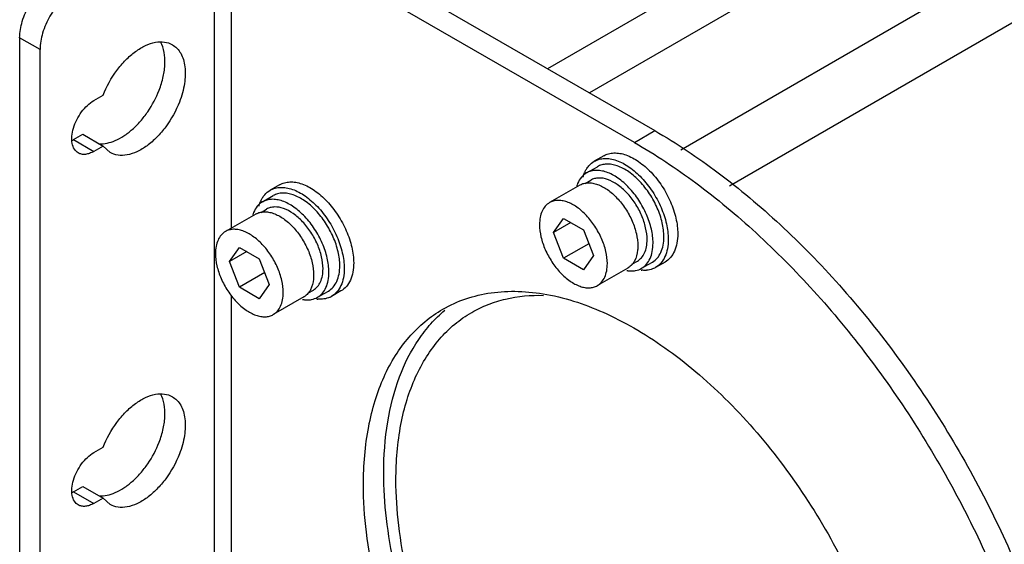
# Model space of a CAD drawing. Header units: millimetres. Extents: x 27 to 211, y 72 to 261.
# Tile 2 of 4: x 27 to 130, y 140 to 195. Entities that reach past the tile are written whole.
import ezdxf

# ---------------------------------------------------------------- set-up
doc = ezdxf.new("R2010")
doc.units = ezdxf.units.MM
doc.header["$LTSCALE"] = 21.673781
doc.layers.get('0').update_dxf_attribs({"linetype": 'CONTINUOUS'})

msp = doc.modelspace()

# ---------------------------------------------------------------- linework, layer by layer
at = {"color": 7, "linetype": 'Continuous'}
for p, q in [((162.83, 220), (96.28, 181.59)), ((128.99, 216.98), (82.38, 190.07)), ((138.33, 217.33), (86.74, 187.55)), ((165.73, 214.98), (101.36, 177.82)), ((51.14, 208.1), (93.57, 183.61)), ((47.6, 102.57), (47.6, 206.67)), ((49.37, 173.44), (49.37, 206.67)), ((91.44, 182.38), (49.37, 206.67)), ((27.27, 193.3), (27.27, 97.36)), ((29.4, 192.08), (27.27, 193.3)), ((29.4, 96.14), (29.4, 192.08)), ((35.02, 186.75), (35.99, 187.31)), ((32.9, 182.67), (33.86, 183.23)), ((33.86, 183.23), (35.99, 182)), ((91.44, 182.38), (93.57, 183.61)), ((32.9, 182.67), (35.02, 181.44)), ((35.99, 182), (35.02, 181.44)), ((36.72, 181.32), (35.99, 182)), ((88.24, 180.98), (87.25, 180.41)), ((86.45, 179.2), (87.58, 179.85)), ((54.41, 177.96), (53.42, 177.39)), ((85.76, 177.93), (82.58, 176.1)), ((86.3, 178.1), (86.89, 178.44)), ((52.61, 176.17), (53.75, 176.83)), ((51.93, 174.91), (48.75, 173.08)), ((52.47, 175.08), (53.05, 175.42)), ((83, 172.97), (84.04, 174.45)), ((84.8, 174.01), (83, 172.97)), ((84.04, 174.45), (86.12, 173.25)), ((84.04, 170.29), (83, 172.97)), ((86.12, 173.25), (87.16, 170.57)), ((86.68, 171.81), (84.04, 170.29)), ((49.16, 169.95), (50.21, 171.43)), ((50.97, 170.99), (49.16, 169.95)), ((50.21, 171.43), (52.29, 170.23)), ((50.21, 167.26), (49.16, 169.95)), ((52.29, 170.23), (53.33, 167.54)), ((86.12, 169.08), (84.04, 170.29)), ((87.16, 170.57), (86.12, 169.08)), ((91.18, 169.66), (91.76, 170)), ((92.2, 169.24), (93.33, 169.89)), ((94.64, 169.9), (93.65, 169.33)), ((52.85, 168.79), (50.21, 167.26)), ((90.76, 169.27), (87.58, 167.44)), ((53.33, 167.54), (52.29, 166.06)), ((52.29, 166.06), (50.21, 167.26)), ((57.34, 166.64), (57.93, 166.97)), ((58.36, 166.22), (59.5, 166.87)), ((60.81, 166.88), (59.82, 166.31)), ((49.37, 128.32), (49.37, 166.41)), ((56.93, 166.25), (53.75, 164.42)), ((35.02, 150.01), (35.99, 150.57)), ((32.9, 145.92), (33.86, 146.48)), ((33.86, 146.48), (35.99, 145.26)), ((32.9, 145.92), (35.02, 144.7)), ((35.99, 145.26), (35.02, 144.7)), ((36.72, 144.58), (35.99, 145.26))]:
    msp.add_line(p, q, dxfattribs=at)
for centre, radius, start, end in [((31.45, 185.17), 2.89, 296.5599, 300.0256), ((89.14, 177.99), 3.14, 154.916, 156.4895), ((88.55, 176.86), 3.27, 160.2161, 164.8852), ((88.39, 176.92), 3.09, 159.4253, 160.1958), ((88.31, 176.95), 3.01, 157.7891, 159.4292), ((86.59, 176.5), 1.66, 119.0705, 120.0041), ((55.3, 174.97), 3.14, 154.916, 156.4895), ((54.72, 173.84), 3.27, 160.2161, 164.8852), ((54.55, 173.89), 3.09, 159.4253, 160.1958), ((54.48, 173.92), 3.01, 157.7891, 159.4292), ((52.76, 173.48), 1.66, 119.0705, 120.0041), ((91.2, 172.07), 3.11, 259.6196, 260.4685), ((91.18, 171.99), 3.02, 260.4649, 262.1011), ((89.93, 170.71), 1.66, 300.0043, 300.9386), ((92.5, 172.18), 3.15, 263.4776, 265.0781), ((92.59, 171.17), 2.13, 296.1903, 299.9983), ((57.36, 169.05), 3.11, 259.6196, 260.4685), ((57.35, 168.97), 3.02, 260.4649, 262.1011), ((56.1, 167.69), 1.66, 300.0043, 300.9386), ((58.66, 169.15), 3.15, 263.4776, 265.0781), ((58.76, 168.15), 2.13, 296.1903, 299.9983), ((31.45, 148.43), 2.89, 296.5599, 300.0256)]:
    msp.add_arc(centre, radius, start, end, dxfattribs=at)
for points, knots in [([(27.27, 193.3), (27.27, 193.88), (27.49, 195.1), (28.25, 196.82), (29.36, 198.34), (30.31, 199.14), (30.81, 199.43)], [0, 0, 0, 0, 0.237244, 0.500002, 0.762758, 1, 1, 1, 1]), ([(32.93, 198.2), (32.43, 197.91), (31.48, 197.11), (30.37, 195.6), (29.61, 193.88), (29.4, 192.66), (29.4, 192.08)], [0, 0, 0, 0, 0.237242, 0.499998, 0.762756, 1, 1, 1, 1]), ([(35.99, 187.31), (36.34, 188.23), (37.06, 189.53), (38.3, 190.99), (39.31, 191.87), (40.36, 192.51), (41.39, 192.87), (42.37, 192.92), (42.97, 192.73), (43.22, 192.58)], [0, 0, 0, 0, 0.29928, 0.44516, 0.581913, 0.70593, 0.815526, 0.911882, 1, 1, 1, 1]), ([(41.83, 187.82), (42.01, 188.29), (42.29, 189.21), (42.53, 190.91), (42.35, 192.2), (41.99, 192.87)], [0, 0, 0, 0, 0.290212, 0.557887, 1, 1, 1, 1]), ([(43.22, 192.58), (43.39, 192.48), (43.73, 192.21), (44.12, 191.68), (44.39, 191.02), (44.61, 189.96), (44.53, 188.43), (44.19, 187.22), (43.95, 186.6)], [0, 0, 0, 0, 0.095086, 0.194959, 0.303331, 0.422351, 0.692918, 1, 1, 1, 1]), ([(35.54, 182.26), (36.12, 182.2), (37.06, 182.43), (38.18, 183.05), (39.07, 183.74), (39.91, 184.59), (40.92, 185.91), (41.52, 187.04), (41.83, 187.82)], [0, 0, 0, 0, 0.194973, 0.310497, 0.437064, 0.572552, 0.713937, 1, 1, 1, 1]), ([(33.39, 181.28), (33.23, 181.38), (32.93, 181.68), (32.72, 182.31), (32.7, 183.07), (32.87, 183.92), (33.22, 184.77), (33.71, 185.57), (34.31, 186.25), (34.78, 186.61), (35.02, 186.75)], [0, 0, 0, 0, 0.08693, 0.1864, 0.303788, 0.437601, 0.582101, 0.729419, 0.871172, 1, 1, 1, 1]), ([(43.95, 186.6), (43.59, 185.68), (42.87, 184.38), (41.63, 182.92), (40.62, 182.03), (39.58, 181.4), (38.54, 181.04), (37.56, 180.99), (36.97, 181.18), (36.72, 181.32)], [0, 0, 0, 0, 0.299275, 0.445152, 0.581906, 0.705925, 0.815522, 0.911877, 1, 1, 1, 1]), ([(93.57, 183.61), (95.86, 182.28), (100.41, 179.24), (106.85, 173.82), (113.01, 167.5), (118.75, 160.41), (123.96, 152.7), (128.52, 144.54), (132.33, 136.11), (135.31, 127.58), (137.41, 119.13), (138.57, 110.95), (138.76, 103.19), (137.99, 96.03), (136.26, 89.61), (133.98, 84.91), (131.71, 81.71), (129.83, 79.62), (127.74, 77.81), (126.22, 76.8), (125.44, 76.35)], [0, 0, 0, 0, 0.062384, 0.128721, 0.198314, 0.27029, 0.343667, 0.417399, 0.490423, 0.561709, 0.630307, 0.695395, 0.756343, 0.81278, 0.864681, 0.912457, 0.935102, 0.957107, 0.978668, 1, 1, 1, 1]), ([(91.44, 182.38), (93.66, 181.1), (98.07, 178.17), (104.33, 172.95), (110.33, 166.88), (115.95, 160.08), (121.08, 152.67), (125.61, 144.82), (129.46, 136.68), (132.54, 128.41), (134.8, 120.18), (136.19, 112.15), (136.67, 104.48), (136.25, 97.32), (134.92, 90.81), (132.69, 85.08), (129.6, 80.24), (126.94, 77.65), (125.51, 76.57)], [0, 0, 0, 0, 0.061715, 0.127246, 0.195948, 0.267021, 0.339558, 0.41259, 0.485127, 0.5562, 0.624902, 0.690434, 0.752149, 0.809619, 0.862697, 0.9116, 0.956989, 1, 1, 1, 1]), ([(35.02, 181.44), (34.87, 181.36), (34.59, 181.23), (34.15, 181.12), (33.75, 181.13), (33.5, 181.22), (33.39, 181.28)], [0, 0, 0, 0, 0.289641, 0.54911, 0.782235, 1, 1, 1, 1]), ([(88.24, 180.98), (88.4, 181.08), (88.75, 181.22), (89.32, 181.3), (89.94, 181.26), (90.84, 181.02), (91.98, 180.39), (93.25, 179.27), (94.37, 177.84), (95.25, 176.22), (95.82, 174.53), (95.97, 173.38), (95.97, 172.83)], [0, 0, 0, 0, 0.042859, 0.087485, 0.13532, 0.187282, 0.304542, 0.438207, 0.582549, 0.729713, 0.871306, 1, 1, 1, 1]), ([(86.54, 179.75), (86.58, 179.82), (86.79, 180.07), (87.04, 180.29), (87.25, 180.41)], [0, 0, 0, 0, 0.257714, 1, 1, 1, 1]), ([(87.25, 180.41), (87.41, 180.5), (87.76, 180.65), (88.33, 180.73), (88.95, 180.69), (89.85, 180.45), (90.99, 179.82), (92.26, 178.7), (93.38, 177.27), (94.26, 175.64), (94.83, 173.95), (94.98, 172.8), (94.98, 172.26)], [0, 0, 0, 0, 0.042862, 0.087491, 0.135327, 0.187291, 0.304555, 0.438223, 0.582568, 0.729723, 0.871308, 1, 1, 1, 1]), ([(94.52, 172.52), (94.52, 173.01), (94.38, 174.05), (93.87, 175.57), (93.08, 177.03), (92.07, 178.31), (90.94, 179.32), (89.91, 179.88), (89.1, 180.1), (88.55, 180.14), (88.03, 180.06), (87.72, 179.93), (87.58, 179.85)], [0, 0, 0, 0, 0.128688, 0.270272, 0.41743, 0.561778, 0.695449, 0.812713, 0.864675, 0.91251, 0.957139, 1, 1, 1, 1]), ([(86.45, 179.2), (86.24, 179.08), (85.86, 178.75), (85.62, 178.32), (85.52, 178.08)], [0, 0, 0, 0, 0.480757, 1, 1, 1, 1]), ([(86.08, 178.75), (86.09, 178.79), (86.14, 178.96), (86.2, 179.12), (86.25, 179.24)], [0, 0, 0, 0, 0.256663, 1, 1, 1, 1]), ([(86.29, 179.32), (86.31, 179.36), (86.38, 179.51), (86.46, 179.65), (86.54, 179.75)], [0, 0, 0, 0, 0.255938, 1, 1, 1, 1]), ([(93.39, 171.87), (93.39, 172.36), (93.25, 173.39), (92.74, 174.91), (91.95, 176.37), (90.94, 177.66), (89.81, 178.67), (88.78, 179.23), (87.97, 179.44), (87.42, 179.48), (86.9, 179.41), (86.59, 179.28), (86.45, 179.2)], [0, 0, 0, 0, 0.128693, 0.27028, 0.417438, 0.561779, 0.695448, 0.812711, 0.864674, 0.91251, 0.957138, 1, 1, 1, 1]), ([(54.41, 177.96), (54.57, 178.05), (54.92, 178.2), (55.49, 178.28), (56.11, 178.24), (57, 178), (58.15, 177.37), (59.41, 176.25), (60.53, 174.82), (61.41, 173.19), (61.98, 171.5), (62.14, 170.35), (62.14, 169.81)], [0, 0, 0, 0, 0.042859, 0.087485, 0.13532, 0.187282, 0.304542, 0.438207, 0.582549, 0.729713, 0.871306, 1, 1, 1, 1]), ([(85.79, 177.95), (85.91, 178.02), (86.18, 178.13), (86.63, 178.19), (87.11, 178.14), (87.81, 177.95), (88.7, 177.46), (89.68, 176.58), (90.55, 175.47), (91.24, 174.2), (91.68, 172.88), (91.8, 171.99), (91.8, 171.56)], [0, 0, 0, 0, 0.042864, 0.087583, 0.135558, 0.187673, 0.305178, 0.438924, 0.583179, 0.730143, 0.8715, 1, 1, 1, 1]), ([(92.77, 172.23), (92.77, 172.64), (92.65, 173.52), (92.22, 174.81), (91.55, 176.05), (90.7, 177.14), (89.73, 177.99), (88.73, 178.54), (87.87, 178.71), (87.27, 178.62), (87.01, 178.51), (86.89, 178.44)], [0, 0, 0, 0, 0.128744, 0.270389, 0.417611, 0.562022, 0.695751, 0.813066, 0.912472, 0.95712, 1, 1, 1, 1]), ([(52.7, 176.72), (52.75, 176.79), (52.95, 177.05), (53.21, 177.27), (53.42, 177.39)], [0, 0, 0, 0, 0.257714, 1, 1, 1, 1]), ([(53.42, 177.39), (53.58, 177.48), (53.93, 177.63), (54.5, 177.71), (55.12, 177.66), (56.01, 177.43), (57.16, 176.8), (58.42, 175.68), (59.54, 174.25), (60.42, 172.62), (60.99, 170.93), (61.15, 169.78), (61.15, 169.24)], [0, 0, 0, 0, 0.042862, 0.087491, 0.135327, 0.187291, 0.304555, 0.438223, 0.582568, 0.729723, 0.871308, 1, 1, 1, 1]), ([(60.69, 169.5), (60.69, 169.99), (60.55, 171.03), (60.04, 172.54), (59.24, 174), (58.24, 175.29), (57.1, 176.3), (56.07, 176.86), (55.27, 177.07), (54.72, 177.11), (54.2, 177.04), (53.89, 176.91), (53.75, 176.83)], [0, 0, 0, 0, 0.128688, 0.270272, 0.41743, 0.561778, 0.695449, 0.812713, 0.864675, 0.91251, 0.957139, 1, 1, 1, 1]), ([(52.61, 176.17), (52.41, 176.06), (52.03, 175.73), (51.79, 175.3), (51.69, 175.06)], [0, 0, 0, 0, 0.480757, 1, 1, 1, 1]), ([(52.25, 175.72), (52.26, 175.77), (52.31, 175.94), (52.37, 176.1), (52.42, 176.22)], [0, 0, 0, 0, 0.256663, 1, 1, 1, 1]), ([(52.46, 176.3), (52.47, 176.34), (52.55, 176.48), (52.63, 176.62), (52.7, 176.72)], [0, 0, 0, 0, 0.255938, 1, 1, 1, 1]), ([(59.55, 168.85), (59.55, 169.34), (59.42, 170.37), (58.9, 171.89), (58.11, 173.35), (57.11, 174.64), (55.97, 175.64), (54.94, 176.21), (54.14, 176.42), (53.58, 176.46), (53.07, 176.39), (52.76, 176.26), (52.61, 176.17)], [0, 0, 0, 0, 0.128693, 0.27028, 0.417438, 0.561779, 0.695448, 0.812711, 0.864674, 0.91251, 0.957138, 1, 1, 1, 1]), ([(82.58, 176.1), (82.42, 176), (82.11, 175.74), (81.78, 175.21), (81.58, 174.54), (81.54, 174.06), (81.54, 173.81)], [0, 0, 0, 0, 0.217784, 0.450917, 0.710308, 1, 1, 1, 1]), ([(88.62, 169.73), (88.62, 170.15), (88.5, 171.05), (88.05, 172.37), (87.36, 173.64), (86.49, 174.76), (85.5, 175.64), (84.61, 176.13), (83.91, 176.31), (83.42, 176.35), (82.98, 176.28), (82.7, 176.17), (82.58, 176.1)], [0, 0, 0, 0, 0.128693, 0.27028, 0.417438, 0.561779, 0.695448, 0.812711, 0.864674, 0.91251, 0.957138, 1, 1, 1, 1]), ([(51.95, 174.93), (52.08, 174.99), (52.35, 175.1), (52.8, 175.16), (53.28, 175.12), (53.98, 174.93), (54.87, 174.44), (55.85, 173.56), (56.72, 172.44), (57.4, 171.18), (57.85, 169.86), (57.96, 168.97), (57.96, 168.54)], [0, 0, 0, 0, 0.042864, 0.087583, 0.135558, 0.187673, 0.305178, 0.438924, 0.583179, 0.730143, 0.8715, 1, 1, 1, 1]), ([(58.94, 169.2), (58.94, 169.62), (58.82, 170.5), (58.38, 171.78), (57.71, 173.02), (56.86, 174.11), (55.9, 174.97), (54.89, 175.52), (54.04, 175.68), (53.44, 175.6), (53.17, 175.49), (53.05, 175.42)], [0, 0, 0, 0, 0.128744, 0.270389, 0.417611, 0.562022, 0.695751, 0.813066, 0.912472, 0.95712, 1, 1, 1, 1]), ([(81.54, 173.81), (81.54, 173.38), (81.66, 172.48), (82.11, 171.16), (82.8, 169.89), (83.67, 168.77), (84.66, 167.9), (85.56, 167.41), (86.25, 167.22), (86.74, 167.19), (87.19, 167.25), (87.46, 167.37), (87.58, 167.44)], [0, 0, 0, 0, 0.128693, 0.27028, 0.417438, 0.561779, 0.695448, 0.812711, 0.864674, 0.91251, 0.957138, 1, 1, 1, 1]), ([(48.75, 173.08), (48.58, 172.98), (48.27, 172.72), (47.94, 172.18), (47.75, 171.52), (47.71, 171.04), (47.71, 170.79)], [0, 0, 0, 0, 0.217784, 0.450917, 0.710308, 1, 1, 1, 1]), ([(54.78, 166.7), (54.78, 167.13), (54.66, 168.03), (54.22, 169.35), (53.53, 170.62), (52.65, 171.74), (51.67, 172.61), (50.77, 173.1), (50.07, 173.29), (49.59, 173.33), (49.14, 173.26), (48.87, 173.15), (48.75, 173.08)], [0, 0, 0, 0, 0.128693, 0.27028, 0.417438, 0.561779, 0.695448, 0.812711, 0.864674, 0.91251, 0.957138, 1, 1, 1, 1]), ([(95.97, 172.83), (95.97, 172.5), (95.92, 171.89), (95.67, 171.04), (95.25, 170.35), (94.86, 170.02), (94.64, 169.9)], [0, 0, 0, 0, 0.289702, 0.54909, 0.782219, 1, 1, 1, 1]), ([(91.76, 170), (91.92, 170.09), (92.22, 170.34), (92.54, 170.86), (92.73, 171.51), (92.77, 171.98), (92.77, 172.23)], [0, 0, 0, 0, 0.217776, 0.450907, 0.710299, 1, 1, 1, 1]), ([(92.2, 169.24), (92.39, 169.35), (92.74, 169.65), (93.12, 170.26), (93.34, 171.02), (93.39, 171.58), (93.39, 171.87)], [0, 0, 0, 0, 0.217784, 0.450917, 0.710308, 1, 1, 1, 1]), ([(93.33, 169.89), (93.52, 170), (93.87, 170.3), (94.25, 170.92), (94.48, 171.68), (94.52, 172.23), (94.52, 172.52)], [0, 0, 0, 0, 0.217776, 0.450907, 0.710299, 1, 1, 1, 1]), ([(94.98, 172.26), (94.98, 171.93), (94.93, 171.32), (94.68, 170.47), (94.26, 169.78), (93.87, 169.45), (93.65, 169.33)], [0, 0, 0, 0, 0.289703, 0.54909, 0.782219, 1, 1, 1, 1]), ([(47.71, 170.79), (47.71, 170.36), (47.83, 169.46), (48.28, 168.14), (48.96, 166.87), (49.84, 165.75), (50.83, 164.88), (51.72, 164.39), (52.42, 164.2), (52.9, 164.17), (53.35, 164.23), (53.62, 164.34), (53.75, 164.42)], [0, 0, 0, 0, 0.128693, 0.27028, 0.417438, 0.561779, 0.695448, 0.812711, 0.864674, 0.91251, 0.957138, 1, 1, 1, 1]), ([(91.8, 171.56), (91.8, 171.42), (91.77, 170.89), (91.64, 170.36), (91.46, 170.02)], [0, 0, 0, 0, 0.27417, 1, 1, 1, 1]), ([(62.14, 169.81), (62.14, 169.48), (62.09, 168.87), (61.84, 168.02), (61.42, 167.33), (61.02, 167), (60.81, 166.88)], [0, 0, 0, 0, 0.289702, 0.54909, 0.782219, 1, 1, 1, 1]), ([(87.58, 167.44), (87.75, 167.53), (88.05, 167.79), (88.38, 168.33), (88.58, 168.99), (88.62, 169.47), (88.62, 169.73)], [0, 0, 0, 0, 0.217784, 0.450917, 0.710308, 1, 1, 1, 1]), ([(91.32, 169.79), (91.29, 169.74), (91.13, 169.55), (90.94, 169.38), (90.79, 169.29)], [0, 0, 0, 0, 0.257507, 1, 1, 1, 1]), ([(91.46, 170.02), (91.45, 170), (91.41, 169.92), (91.36, 169.85), (91.32, 169.79)], [0, 0, 0, 0, 0.254046, 1, 1, 1, 1]), ([(57.93, 166.97), (58.09, 167.07), (58.39, 167.32), (58.71, 167.84), (58.9, 168.49), (58.94, 168.96), (58.94, 169.2)], [0, 0, 0, 0, 0.217776, 0.450907, 0.710299, 1, 1, 1, 1]), ([(58.36, 166.22), (58.55, 166.32), (58.91, 166.62), (59.29, 167.24), (59.51, 168), (59.55, 168.56), (59.55, 168.85)], [0, 0, 0, 0, 0.217784, 0.450917, 0.710308, 1, 1, 1, 1]), ([(59.5, 166.87), (59.69, 166.98), (60.04, 167.28), (60.42, 167.89), (60.64, 168.66), (60.69, 169.21), (60.69, 169.5)], [0, 0, 0, 0, 0.217776, 0.450907, 0.710299, 1, 1, 1, 1]), ([(61.15, 169.24), (61.15, 168.91), (61.1, 168.29), (60.85, 167.45), (60.43, 166.76), (60.03, 166.43), (59.82, 166.31)], [0, 0, 0, 0, 0.289703, 0.54909, 0.782219, 1, 1, 1, 1]), ([(90.77, 168.99), (90.81, 168.99), (91, 168.97), (91.19, 168.96), (91.33, 168.98)], [0, 0, 0, 0, 0.257822, 1, 1, 1, 1]), ([(91.33, 168.98), (91.41, 168.98), (91.71, 169.02), (92, 169.13), (92.2, 169.24)], [0, 0, 0, 0, 0.258109, 1, 1, 1, 1]), ([(92.72, 169.04), (92.68, 169.03), (92.51, 169.02), (92.35, 169.03), (92.23, 169.04)], [0, 0, 0, 0, 0.244555, 1, 1, 1, 1]), ([(93.53, 169.26), (93.47, 169.23), (93.21, 169.12), (92.93, 169.06), (92.72, 169.04)], [0, 0, 0, 0, 0.245351, 1, 1, 1, 1]), ([(57.96, 168.54), (57.96, 168.4), (57.94, 167.87), (57.81, 167.34), (57.63, 167)], [0, 0, 0, 0, 0.27417, 1, 1, 1, 1]), ([(53.75, 164.42), (53.91, 164.51), (54.22, 164.77), (54.55, 165.31), (54.74, 165.97), (54.78, 166.45), (54.78, 166.7)], [0, 0, 0, 0, 0.217784, 0.450917, 0.710308, 1, 1, 1, 1]), ([(57.49, 166.77), (57.45, 166.72), (57.3, 166.52), (57.11, 166.36), (56.95, 166.27)], [0, 0, 0, 0, 0.257507, 1, 1, 1, 1]), ([(57.63, 167), (57.62, 166.98), (57.58, 166.9), (57.53, 166.83), (57.49, 166.77)], [0, 0, 0, 0, 0.254046, 1, 1, 1, 1]), ([(71.44, 164.97), (72.21, 165.41), (73.84, 166.15), (76.51, 166.77), (79.37, 166.91), (83.5, 166.45), (87.73, 165), (91.88, 162.8), (96.26, 159.91), (101.54, 155.31), (107.21, 148.68), (112.1, 141.12), (114.7, 135.65), (115.81, 132.85)], [0, 0, 0, 0, 0.04368, 0.088462, 0.135314, 0.184989, 0.294337, 0.354522, 0.418186, 0.554601, 0.700212, 0.850388, 1, 1, 1, 1]), ([(56.93, 165.97), (56.98, 165.97), (57.17, 165.94), (57.36, 165.94), (57.5, 165.95)], [0, 0, 0, 0, 0.257822, 1, 1, 1, 1]), ([(57.5, 165.95), (57.58, 165.96), (57.88, 166), (58.17, 166.1), (58.36, 166.22)], [0, 0, 0, 0, 0.258109, 1, 1, 1, 1]), ([(58.88, 166.02), (58.84, 166.01), (58.68, 166), (58.52, 166.01), (58.39, 166.02)], [0, 0, 0, 0, 0.244555, 1, 1, 1, 1]), ([(59.7, 166.24), (59.63, 166.21), (59.37, 166.1), (59.09, 166.04), (58.88, 166.02)], [0, 0, 0, 0, 0.245351, 1, 1, 1, 1]), ([(74.47, 164.64), (75.01, 164.95), (76.16, 165.5), (78.65, 166.28), (80.64, 166.46), (81.97, 166.42)], [0, 0, 0, 0, 0.241941, 0.487356, 1, 1, 1, 1]), ([(63.16, 146.66), (63.16, 148.69), (63.4, 151.66), (64.31, 155.4), (65.24, 157.9), (66.43, 160.13), (67.86, 162.07), (69.53, 163.71), (70.79, 164.59), (71.44, 164.97)], [0, 0, 0, 0, 0.28928, 0.422542, 0.548493, 0.667894, 0.781867, 0.89195, 1, 1, 1, 1]), ([(65.28, 147.88), (65.28, 149.66), (65.52, 153.07), (66.71, 157.81), (68.41, 161.23), (70.16, 163.47), (71.14, 164.43), (71.65, 164.86)], [0, 0, 0, 0, 0.285793, 0.545314, 0.781058, 0.892119, 1, 1, 1, 1]), ([(66.55, 147.15), (66.55, 149.09), (66.78, 151.93), (67.65, 155.5), (68.54, 157.88), (69.68, 160.01), (71.04, 161.87), (72.63, 163.44), (73.84, 164.28), (74.47, 164.64)], [0, 0, 0, 0, 0.28928, 0.422542, 0.548493, 0.667894, 0.781867, 0.891951, 1, 1, 1, 1]), ([(35.99, 150.57), (36.34, 151.48), (37.06, 152.78), (38.3, 154.25), (39.31, 155.13), (40.36, 155.77), (41.39, 156.13), (42.37, 156.18), (42.97, 155.99), (43.22, 155.84)], [0, 0, 0, 0, 0.29928, 0.44516, 0.581913, 0.70593, 0.815526, 0.911882, 1, 1, 1, 1]), ([(41.83, 151.08), (42.01, 151.55), (42.29, 152.47), (42.53, 154.17), (42.35, 155.46), (41.99, 156.13)], [0, 0, 0, 0, 0.290212, 0.557887, 1, 1, 1, 1]), ([(43.22, 155.84), (43.39, 155.74), (43.73, 155.47), (44.12, 154.94), (44.39, 154.28), (44.61, 153.21), (44.53, 151.69), (44.19, 150.48), (43.95, 149.86)], [0, 0, 0, 0, 0.095086, 0.194959, 0.303331, 0.422351, 0.692918, 1, 1, 1, 1]), ([(35.54, 145.51), (36.12, 145.46), (37.06, 145.68), (38.18, 146.31), (39.07, 146.99), (39.91, 147.85), (40.92, 149.16), (41.52, 150.29), (41.83, 151.08)], [0, 0, 0, 0, 0.194973, 0.310497, 0.437064, 0.572552, 0.713937, 1, 1, 1, 1]), ([(33.39, 144.54), (33.23, 144.63), (32.93, 144.93), (32.72, 145.57), (32.7, 146.33), (32.87, 147.17), (33.22, 148.03), (33.71, 148.83), (34.31, 149.51), (34.78, 149.87), (35.02, 150.01)], [0, 0, 0, 0, 0.08693, 0.1864, 0.303788, 0.437601, 0.582101, 0.729419, 0.871172, 1, 1, 1, 1]), ([(43.95, 149.86), (43.59, 148.94), (42.87, 147.64), (41.63, 146.18), (40.62, 145.29), (39.58, 144.65), (38.54, 144.29), (37.56, 144.24), (36.97, 144.44), (36.72, 144.58)], [0, 0, 0, 0, 0.299275, 0.445152, 0.581906, 0.705925, 0.815522, 0.911877, 1, 1, 1, 1]), ([(111.49, 95.94), (110.44, 95.56), (108.18, 95.03), (104.59, 94.99), (100.79, 95.7), (96.87, 97.1), (92.89, 99.19), (88.93, 101.9), (85.06, 105.2), (80.06, 110.36), (74.55, 117.79), (70.26, 126.06), (67.72, 132.95), (66.34, 138.05), (65.49, 143.02), (65.28, 146.3), (65.28, 147.88)], [0, 0, 0, 0, 0.04319, 0.088957, 0.138327, 0.191867, 0.24973, 0.31173, 0.377419, 0.446151, 0.589354, 0.73421, 0.804942, 0.873305, 0.938539, 1, 1, 1, 1]), ([(112.67, 98.47), (111.72, 97.93), (109.65, 97.07), (106.22, 96.56), (102.54, 96.83), (98.69, 97.86), (94.74, 99.6), (90.78, 102.03), (86.88, 105.08), (83.12, 108.7), (79.59, 112.8), (76.35, 117.31), (73.49, 122.12), (71.05, 127.13), (69.09, 132.23), (67.65, 137.32), (66.77, 142.29), (66.55, 145.56), (66.55, 147.15)], [0, 0, 0, 0, 0.042815, 0.087398, 0.135181, 0.187091, 0.243537, 0.304494, 0.369592, 0.4382, 0.509497, 0.582533, 0.656276, 0.729664, 0.801652, 0.871254, 0.937608, 1, 1, 1, 1]), ([(111.44, 95.69), (110.46, 95.12), (108.28, 94.22), (104.7, 93.69), (100.84, 93.97), (96.81, 95.05), (92.68, 96.87), (88.53, 99.41), (84.44, 102.61), (80.51, 106.4), (76.81, 110.7), (73.42, 115.41), (70.42, 120.45), (67.86, 125.7), (65.81, 131.04), (64.31, 136.37), (63.38, 141.57), (63.16, 145), (63.16, 146.66)], [0, 0, 0, 0, 0.042815, 0.087398, 0.135181, 0.187091, 0.243537, 0.304495, 0.369592, 0.4382, 0.509498, 0.582533, 0.656276, 0.729664, 0.801652, 0.871254, 0.937608, 1, 1, 1, 1]), ([(35.02, 144.7), (34.87, 144.62), (34.59, 144.48), (34.15, 144.38), (33.75, 144.39), (33.5, 144.48), (33.39, 144.54)], [0, 0, 0, 0, 0.289641, 0.54911, 0.782235, 1, 1, 1, 1])]:
    msp.add_open_spline(points, degree=3, knots=knots, dxfattribs=at)

doc.saveas('drawing.dxf')
